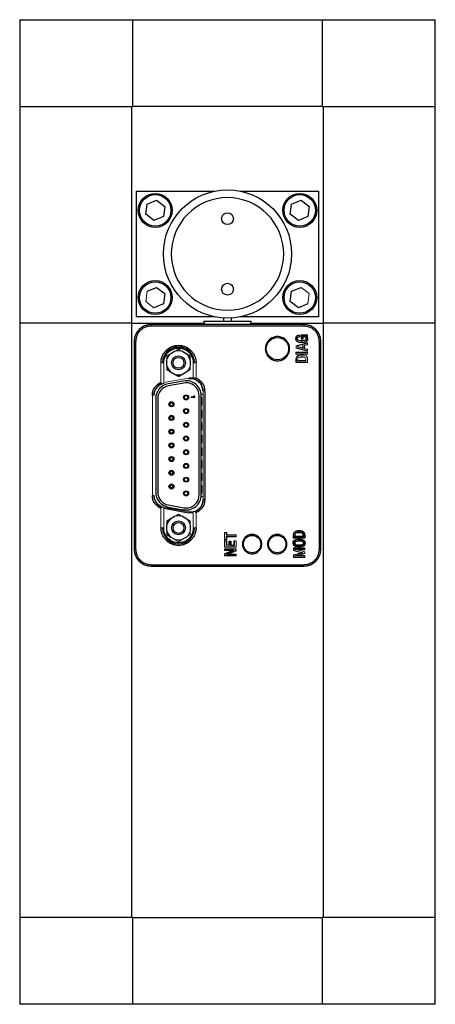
# Model space of a CAD drawing. Header units: millimetres. Extents: x -2 to 390, y -2 to 384.
# Tile 1 of 6: x 86 to 128, y 114 to 213. Entities that reach past the tile are written whole.
import ezdxf

# ---------------------------------------------------------------- set-up
doc = ezdxf.new("R2010")
doc.units = ezdxf.units.MM

msp = doc.modelspace()

# ---------------------------------------------------------------- linework, layer by layer
at = {"color": 7, "linetype": 'Continuous', "lineweight": 25}
for p, q in [((85.62, 213.372), (85.62, 204.622)), ((85.62, 213.372), (97.064, 213.372)), ((97.064, 204.622), (97.064, 213.372)), ((97.064, 213.372), (116.175, 213.372)), ((116.175, 213.372), (116.175, 204.622)), ((116.175, 213.372), (127.62, 213.372)), ((127.62, 204.622), (127.62, 213.372)), ((85.62, 204.622), (85.62, 182.722)), ((85.62, 204.622), (97.064, 204.622)), ((96.967, 182.722), (96.967, 204.622)), ((116.175, 204.622), (97.064, 204.622)), ((116.175, 204.622), (127.62, 204.622)), ((116.273, 204.622), (116.273, 182.722)), ((127.62, 182.722), (127.62, 204.622)), ((97.412, 196.072), (105.343, 196.072)), ((97.412, 183.372), (97.412, 196.072)), ((107.896, 196.072), (115.827, 196.072)), ((115.827, 196.072), (115.827, 183.372)), ((98.499, 194.751), (99.454, 195.147)), ((99.454, 195.147), (100.275, 194.518)), ((113.099, 194.751), (114.054, 195.147)), ((114.054, 195.147), (114.875, 194.518)), ((98.365, 193.726), (98.499, 194.751)), ((100.275, 194.518), (100.14, 193.493)), ((112.965, 193.726), (113.099, 194.751)), ((114.875, 194.518), (114.74, 193.493)), ((99.185, 193.097), (98.365, 193.726)), ((100.14, 193.493), (99.185, 193.097)), ((113.785, 193.097), (112.965, 193.726)), ((114.74, 193.493), (113.785, 193.097)), ((98.499, 185.951), (99.454, 186.347)), ((99.454, 186.347), (100.275, 185.718)), ((112.965, 184.926), (113.099, 185.951)), ((113.099, 185.951), (114.054, 186.347)), ((100.275, 185.718), (100.14, 184.693)), ((113.785, 184.297), (112.965, 184.926)), ((100.14, 184.693), (99.185, 184.297)), ((114.74, 184.693), (113.785, 184.297)), ((105.343, 183.372), (97.412, 183.372)), ((104.239, 182.928), (109.001, 182.928)), ((106.223, 183.258), (106.223, 182.928)), ((107.017, 182.928), (107.017, 183.258)), ((115.827, 183.372), (107.896, 183.372)), ((85.62, 182.722), (85.62, 122.722)), ((96.967, 182.722), (85.62, 182.722)), ((96.967, 182.722), (104.266, 182.722)), ((96.967, 122.722), (96.967, 182.722)), ((114.345, 182.593), (98.895, 182.593)), ((114.345, 182.443), (98.895, 182.443)), ((108.974, 182.722), (116.273, 182.722)), ((127.62, 182.722), (116.273, 182.722)), ((116.273, 182.722), (116.273, 122.722)), ((127.62, 122.722), (127.62, 182.722)), ((114.07, 181.548), (114.714, 181.548)), ((114.105, 181.512), (114.679, 181.512)), ((97.225, 180.898), (97.225, 159.898)), ((113.546, 180.438), (114.717, 180.763)), ((114.717, 179.905), (113.546, 180.226)), ((114.214, 180.231), (114.25, 180.186)), ((114.717, 180.56), (114.396, 180.475)), ((114.396, 180.184), (114.717, 180.105)), ((116.015, 159.898), (116.015, 180.898)), ((100.482, 178.445), (100.482, 179.015)), ((101.323, 179.901), (100.829, 179.616)), ((102.51, 179.616), (102.017, 179.901)), ((102.857, 179.015), (102.857, 178.445)), ((113.54, 179.818), (114.717, 179.818)), ((114.717, 179.617), (113.54, 179.617)), ((113.544, 178.766), (113.544, 179.124)), ((113.58, 179.124), (113.544, 179.124)), ((113.722, 178.961), (114.54, 178.961)), ((113.58, 178.802), (113.544, 178.766)), ((114.717, 178.766), (113.544, 178.766)), ((100.829, 177.844), (101.323, 177.559)), ((102.017, 177.559), (102.51, 177.844)), ((102.179, 176.895), (100.63, 176.622)), ((102.215, 176.69), (100.666, 176.417)), ((99.366, 175.116), (99.366, 165.68)), ((99.574, 175.116), (99.574, 165.68)), ((103.765, 165.407), (103.765, 175.39)), ((103.974, 165.407), (103.974, 175.39)), ((104.315, 175.898), (104.165, 175.898)), ((104.315, 175.898), (104.315, 164.898)), ((100.191, 164.044), (102.691, 163.603)), ((100.63, 164.175), (102.179, 163.901)), ((100.666, 164.38), (102.215, 164.106)), ((104.315, 164.898), (104.165, 164.898)), ((101.323, 163.238), (100.829, 162.953)), ((102.51, 162.953), (102.017, 163.238)), ((100.482, 161.782), (100.482, 162.352)), ((102.857, 162.352), (102.857, 161.782)), ((100.829, 161.181), (101.323, 160.896)), ((102.017, 160.896), (102.51, 161.181)), ((106.469, 161.319), (106.504, 161.354)), ((106.504, 161.154), (106.469, 161.189)), ((106.504, 161.618), (106.504, 161.354)), ((106.504, 161.354), (107.484, 161.354)), ((106.504, 161.154), (106.504, 160.874)), ((107.484, 161.154), (106.504, 161.154)), ((113.306, 161.056), (114.409, 161.056)), ((113.413, 161.18), (114.302, 161.18)), ((113.449, 161.216), (114.266, 161.216)), ((114.302, 161.18), (114.266, 161.216)), ((114.409, 161.056), (114.409, 161.379)), ((114.409, 161.379), (114.444, 161.378)), ((114.409, 161.056), (114.444, 161.021)), ((114.444, 161.378), (114.444, 161.021)), ((107.484, 160.137), (106.315, 160.137)), ((106.504, 160.754), (106.504, 160.326)), ((106.785, 160.326), (106.785, 160.724)), ((106.932, 160.291), (106.967, 160.326)), ((106.967, 160.724), (106.967, 160.326)), ((106.967, 160.326), (107.298, 160.326)), ((107.298, 160.326), (107.298, 160.754)), ((107.333, 160.291), (107.298, 160.326)), ((114.444, 161.021), (113.271, 161.021)), ((113.274, 160.039), (114.441, 160.039)), ((113.55, 160.338), (113.557, 160.372)), ((114.158, 160.693), (114.165, 160.727)), ((114.169, 160.856), (114.176, 160.89)), ((114.176, 160.175), (114.169, 160.209)), ((106.315, 159.961), (107.484, 159.961)), ((107.09, 159.774), (106.315, 159.774)), ((106.315, 159.465), (107.09, 159.774)), ((107.484, 159.238), (106.315, 159.238)), ((107.449, 159.926), (106.351, 159.926)), ((106.351, 159.441), (107.273, 159.809)), ((107.273, 159.809), (106.351, 159.809)), ((106.351, 159.273), (107.449, 159.273)), ((107.449, 159.766), (106.505, 159.39)), ((107.484, 159.742), (106.689, 159.425)), ((107.273, 159.809), (107.09, 159.774)), ((114.091, 159.557), (113.274, 159.773)), ((113.274, 159.36), (114.091, 159.557)), ((114.441, 159.085), (113.274, 159.085)), ((113.385, 159.242), (113.672, 159.277)), ((114.441, 159.849), (113.662, 159.849)), ((114.441, 159.469), (113.672, 159.277)), ((113.672, 159.277), (114.441, 159.277)), ((114.235, 159.556), (114.091, 159.557)), ((98.895, 158.354), (114.345, 158.354)), ((98.895, 158.204), (114.345, 158.204)), ((85.62, 122.722), (85.62, 113.972)), ((97.064, 122.722), (85.62, 122.722)), ((96.967, 122.722), (85.62, 122.722)), ((97.064, 113.972), (97.064, 122.722)), ((97.064, 122.722), (116.175, 122.722)), ((116.175, 122.722), (116.175, 113.972)), ((127.62, 122.722), (116.175, 122.722)), ((127.62, 122.722), (116.273, 122.722)), ((127.62, 113.972), (127.62, 122.722)), ((97.064, 113.972), (85.62, 113.972)), ((116.175, 113.972), (97.064, 113.972)), ((127.62, 113.972), (116.175, 113.972))]:
    msp.add_line(p, q, dxfattribs=at)
at = {"color": 144, "linetype": 'Continuous', "lineweight": 18}
for p, q in [((96.967, 204.622), (85.62, 204.622)), ((116.273, 204.622), (127.62, 204.622)), ((98.365, 184.926), (98.499, 185.951)), ((114.054, 186.347), (114.875, 185.718)), ((99.185, 184.297), (98.365, 184.926)), ((114.875, 185.718), (114.74, 184.693)), ((113.892, 181.501), (113.892, 181.378)), ((113.927, 181.536), (113.927, 181.345)), ((114.07, 181.107), (114.07, 181.548)), ((114.105, 181.512), (114.07, 181.548)), ((114.25, 181.107), (114.07, 181.107)), ((114.105, 181.142), (114.105, 181.512)), ((114.215, 181.142), (114.105, 181.142)), ((114.215, 181.394), (114.215, 181.142)), ((114.25, 181.36), (114.25, 181.107)), ((114.679, 181.404), (114.571, 181.403)), ((114.714, 181.369), (114.661, 181.369)), ((114.679, 181.512), (114.714, 181.548)), ((114.679, 181.512), (114.679, 181.404)), ((114.714, 181.548), (114.714, 181.369)), ((97.35, 180.898), (97.2, 180.898)), ((97.2, 180.898), (97.2, 159.898)), ((97.35, 180.898), (97.35, 159.898)), ((113.546, 180.226), (113.546, 180.438)), ((113.581, 180.412), (113.546, 180.438)), ((113.581, 180.253), (113.546, 180.226)), ((114.682, 180.716), (113.581, 180.412)), ((113.581, 180.253), (114.682, 179.951)), ((113.679, 180.33), (113.823, 180.33)), ((114.25, 180.186), (113.679, 180.33)), ((113.823, 180.33), (114.214, 180.231)), ((114.214, 180.429), (114.25, 180.474)), ((114.214, 180.231), (114.214, 180.429)), ((114.25, 180.474), (114.25, 180.186)), ((114.36, 180.502), (114.682, 180.587)), ((114.36, 180.502), (114.396, 180.475)), ((114.36, 180.156), (114.396, 180.184)), ((114.682, 180.077), (114.36, 180.156)), ((114.396, 180.475), (114.396, 180.184)), ((114.682, 180.716), (114.717, 180.763)), ((114.682, 180.587), (114.717, 180.56)), ((114.717, 180.105), (114.682, 180.077)), ((114.682, 179.951), (114.717, 179.905)), ((114.717, 180.763), (114.717, 180.56)), ((114.717, 180.105), (114.717, 179.905)), ((115.889, 159.898), (115.889, 180.898)), ((115.889, 180.898), (116.039, 180.898)), ((116.039, 159.898), (116.039, 180.898)), ((113.54, 179.617), (113.54, 179.818)), ((113.575, 179.783), (113.54, 179.818)), ((113.575, 179.652), (113.54, 179.617)), ((114.682, 179.783), (113.575, 179.783)), ((113.575, 179.652), (114.682, 179.652)), ((113.58, 178.802), (113.58, 179.124)), ((113.687, 178.926), (113.722, 178.961)), ((113.687, 178.926), (114.575, 178.926)), ((114.54, 178.961), (114.575, 178.926)), ((114.717, 179.818), (114.682, 179.783)), ((114.682, 179.652), (114.717, 179.617)), ((114.717, 179.818), (114.717, 179.617)), ((114.717, 179.124), (114.717, 178.766)), ((99.9, 176.752), (99.9, 178.728)), ((99.9, 178.728), (100.05, 178.728)), ((100.073, 178.728), (100.05, 178.728)), ((100.173, 178.728), (100.073, 178.728)), ((100.173, 178.728), (100.173, 176.749)), ((103.167, 178.728), (103.267, 178.728)), ((103.167, 177.19), (103.167, 178.728)), ((103.267, 178.728), (103.29, 178.728)), ((103.44, 178.728), (103.29, 178.728)), ((103.44, 178.728), (103.44, 177.193)), ((113.58, 178.802), (114.682, 178.802)), ((114.682, 178.802), (114.717, 178.766)), ((102.691, 177.194), (100.191, 176.753)), ((102.691, 177.194), (102.71, 177.09)), ((100.191, 176.753), (100.173, 176.749)), ((100.21, 176.649), (100.209, 176.654)), ((99.025, 165.339), (99.025, 175.458)), ((99.175, 175.458), (99.025, 175.458)), ((99.175, 175.458), (99.21, 175.458)), ((102.94, 175.235), (102.94, 175.309)), ((102.94, 175.309), (103.256, 175.309)), ((103.321, 175.235), (102.94, 175.235)), ((103.256, 175.309), (103.199, 175.383)), ((103.199, 175.383), (103.264, 175.383)), ((103.264, 175.383), (103.321, 175.309)), ((103.321, 175.309), (103.321, 175.235)), ((104.165, 175.574), (103.962, 175.574)), ((104.038, 175.224), (103.974, 175.224)), ((104.038, 174.462), (104.038, 175.224)), ((104.13, 175.898), (104.13, 175.898)), ((104.165, 175.898), (104.165, 164.898)), ((103.974, 174.462), (104.038, 174.462)), ((104.038, 173.954), (103.974, 173.954)), ((104.038, 173.192), (104.038, 173.954)), ((103.974, 173.192), (104.038, 173.192)), ((104.038, 172.684), (103.974, 172.684)), ((104.038, 171.922), (104.038, 172.684)), ((103.974, 171.922), (104.038, 171.922)), ((104.038, 171.414), (103.974, 171.414)), ((104.038, 170.652), (104.038, 171.414)), ((103.974, 170.652), (104.038, 170.652)), ((104.038, 170.144), (103.974, 170.144)), ((104.038, 169.382), (104.038, 170.144)), ((103.974, 169.382), (104.038, 169.382)), ((104.038, 168.874), (103.974, 168.874)), ((103.974, 168.112), (104.038, 168.112)), ((104.038, 168.112), (104.038, 168.874)), ((104.038, 167.604), (103.974, 167.604)), ((104.038, 166.842), (104.038, 167.604)), ((103.974, 166.842), (104.038, 166.842)), ((104.038, 166.334), (103.974, 166.334)), ((104.038, 165.572), (104.038, 166.334)), ((99.025, 165.339), (99.175, 165.339)), ((99.21, 165.339), (99.175, 165.339)), ((104.165, 165.223), (103.962, 165.223)), ((103.974, 165.572), (104.038, 165.572)), ((99.9, 162.068), (99.9, 164.045)), ((100.173, 164.047), (100.191, 164.044)), ((100.173, 164.047), (100.173, 162.068)), ((100.209, 164.142), (100.191, 164.044)), ((100.209, 164.142), (100.21, 164.148)), ((102.709, 163.702), (100.209, 164.142)), ((104.13, 164.898), (104.165, 164.898)), ((102.691, 163.603), (102.709, 163.702)), ((102.71, 163.707), (102.709, 163.702)), ((103.167, 162.068), (103.167, 163.607)), ((103.44, 163.604), (103.44, 162.068)), ((99.9, 162.068), (100.05, 162.068)), ((100.073, 162.068), (100.05, 162.068)), ((100.173, 162.068), (100.073, 162.068)), ((103.167, 162.068), (103.267, 162.068)), ((103.267, 162.068), (103.29, 162.068)), ((103.44, 162.068), (103.29, 162.068)), ((106.315, 160.874), (106.315, 161.618)), ((106.315, 161.618), (106.504, 161.618)), ((106.469, 161.583), (106.504, 161.618)), ((106.469, 161.319), (106.469, 161.583)), ((107.449, 161.319), (106.469, 161.319)), ((106.469, 161.189), (107.449, 161.189)), ((106.469, 160.909), (106.469, 161.189)), ((107.449, 161.319), (107.484, 161.354)), ((107.449, 161.189), (107.484, 161.154)), ((107.484, 161.354), (107.484, 161.154)), ((113.271, 161.021), (113.271, 161.378)), ((113.306, 161.056), (113.271, 161.021)), ((113.306, 161.056), (113.306, 161.379)), ((113.413, 161.18), (113.449, 161.216)), ((106.504, 160.874), (106.315, 160.874)), ((106.315, 160.137), (106.315, 160.754)), ((106.315, 160.754), (106.504, 160.754)), ((106.351, 160.172), (106.315, 160.137)), ((106.351, 160.172), (107.449, 160.172)), ((106.469, 160.909), (106.504, 160.874)), ((106.469, 160.719), (106.504, 160.754)), ((106.469, 160.719), (106.469, 160.291)), ((106.469, 160.291), (106.504, 160.326)), ((106.504, 160.326), (106.785, 160.326)), ((106.785, 160.724), (106.967, 160.724)), ((106.82, 160.689), (106.785, 160.724)), ((106.82, 160.291), (106.785, 160.326)), ((106.82, 160.291), (106.82, 160.689)), ((106.932, 160.689), (106.967, 160.724)), ((106.932, 160.689), (106.932, 160.291)), ((106.932, 160.291), (107.333, 160.291)), ((107.298, 160.754), (107.484, 160.754)), ((107.333, 160.719), (107.298, 160.754)), ((107.333, 160.291), (107.333, 160.719)), ((107.449, 160.172), (107.484, 160.137)), ((107.484, 160.754), (107.484, 160.137)), ((113.274, 159.773), (113.274, 160.039)), ((113.309, 160.004), (113.274, 160.039)), ((113.857, 160.924), (113.857, 160.889)), ((114.405, 160.004), (114.441, 160.039)), ((114.441, 160.039), (114.441, 159.849)), ((97.35, 159.898), (97.2, 159.898)), ((106.315, 159.774), (106.315, 159.961)), ((106.351, 159.926), (106.315, 159.961)), ((106.315, 159.774), (106.351, 159.809)), ((106.315, 159.238), (106.315, 159.465)), ((106.351, 159.441), (106.315, 159.465)), ((106.351, 159.273), (106.315, 159.238)), ((106.351, 159.926), (106.351, 159.809)), ((106.351, 159.441), (106.351, 159.273)), ((106.505, 159.39), (106.689, 159.425)), ((106.505, 159.39), (107.449, 159.39)), ((106.689, 159.425), (107.484, 159.425)), ((107.449, 159.926), (107.484, 159.961)), ((107.449, 159.926), (107.449, 159.766)), ((107.449, 159.766), (107.484, 159.742)), ((107.449, 159.273), (107.449, 159.39)), ((107.449, 159.273), (107.484, 159.238)), ((107.484, 159.961), (107.484, 159.742)), ((107.484, 159.425), (107.484, 159.238)), ((113.274, 159.773), (113.309, 159.8)), ((113.274, 159.085), (113.274, 159.36)), ((113.309, 159.332), (113.274, 159.36)), ((113.309, 159.12), (113.274, 159.085)), ((114.405, 160.004), (113.309, 160.004)), ((114.235, 159.556), (113.309, 159.8)), ((113.309, 159.332), (114.235, 159.556)), ((113.309, 159.12), (114.405, 159.12)), ((114.405, 159.884), (113.385, 159.884)), ((113.385, 159.884), (113.662, 159.849)), ((114.405, 159.496), (113.385, 159.242)), ((113.385, 159.242), (114.405, 159.242)), ((113.662, 159.849), (114.441, 159.647)), ((114.405, 159.884), (114.441, 159.849)), ((114.405, 159.496), (114.441, 159.469)), ((114.441, 159.277), (114.405, 159.242)), ((114.405, 159.12), (114.441, 159.085)), ((114.441, 159.647), (114.441, 159.469)), ((114.441, 159.277), (114.441, 159.085)), ((115.889, 159.898), (116.039, 159.898))]:
    msp.add_line(p, q, dxfattribs=at)
at = {"color": 8, "linetype": 'Continuous', "lineweight": 25}
for p, q in [((98.895, 182.443), (98.895, 182.593)), ((114.345, 182.593), (114.345, 182.443)), ((98.895, 158.354), (98.895, 158.204)), ((114.345, 158.354), (114.345, 158.204))]:
    msp.add_line(p, q, dxfattribs=at)
at = {"color": 7, "linetype": 'Continuous', "lineweight": 25}
for centre, radius in [((99.32, 194.122), 1.714), ((106.62, 189.722), 6.477), ((113.92, 194.122), 1.715), ((99.32, 194.122), 1.588), ((113.92, 194.122), 1.588), ((106.62, 193.278), 0.597), ((99.32, 185.322), 1.715), ((99.32, 185.322), 1.588), ((113.92, 185.322), 1.715), ((113.92, 185.322), 1.588), ((106.62, 186.166), 0.597), ((111.669, 180.157), 1.128), ((111.669, 180.157), 1.128), ((101.67, 178.73), 0.7), ((101.67, 178.73), 0.55), ((102.432, 175.243), 0.254), ((100.959, 174.551), 0.254), ((100.959, 174.551), 0.159), ((102.432, 173.859), 0.254), ((100.959, 173.167), 0.254), ((100.959, 173.167), 0.159), ((100.959, 171.783), 0.254), ((102.432, 172.475), 0.254), ((100.959, 171.783), 0.159), ((102.432, 171.091), 0.254), ((100.959, 170.398), 0.254), ((100.959, 170.398), 0.159), ((100.959, 169.014), 0.254), ((100.959, 169.014), 0.159), ((102.432, 169.706), 0.254), ((102.432, 168.322), 0.254), ((100.959, 167.63), 0.254), ((100.959, 167.63), 0.159), ((102.432, 166.938), 0.254), ((100.959, 166.246), 0.254), ((100.959, 166.246), 0.159), ((102.432, 165.553), 0.254), ((101.67, 162.067), 0.7), ((101.67, 162.067), 0.55), ((109.109, 160.428), 0.878), ((109.109, 160.428), 0.878), ((111.649, 160.428), 0.878), ((111.649, 160.428), 0.878)]:
    msp.add_circle(centre, radius, dxfattribs=at)
at = {"color": 144, "linetype": 'Continuous', "lineweight": 18}
for centre in [(102.432, 175.243), (102.432, 173.859), (102.432, 172.475), (102.432, 171.091), (102.432, 169.706), (102.432, 168.322), (102.432, 166.938), (102.432, 165.553)]:
    msp.add_circle(centre, 0.159, dxfattribs=at)
at = {"color": 7, "linetype": 'Continuous', "lineweight": 25}
for centre, radius, start, end in [((105.032, 182.928), 0.794, 180, 204.94237), ((108.207, 182.928), 0.794, 335.05763, 0), ((98.895, 180.898), 1.695, 90, 180), ((114.345, 180.898), 1.695, 0, 90), ((114.4, 181.151), 0.304, 287.06651, 55.86005), ((114.4, 181.151), 0.34, 286.98784, 39.77881), ((101.67, 178.728), 1.62, 0, 180), ((101.67, 178.728), 1.597, 0, 180), ((101.67, 178.73), 1.221, 13.49293, 46.50707), ((113.897, 179.14), 0.353, 104.0954, 182.59202), ((114.131, 177.905), 1.406, 78.28196, 101.71802), ((101.67, 178.73), 1.221, 193.49293, 226.50707), ((101.67, 178.73), 1.221, 253.49293, 286.50707), ((102.92, 175.898), 1.21, 0, 100), ((100.42, 175.458), 1.245, 110.44977, 180), ((100.895, 175.116), 1.529, 100, 180), ((100.895, 175.116), 1.321, 100, 180), ((102.445, 175.39), 1.529, 0, 100), ((102.445, 175.39), 1.321, 0, 100), ((100.42, 165.339), 1.245, 180, 249.55023), ((100.895, 165.68), 1.529, 180, 260), ((100.895, 165.68), 1.321, 180, 260), ((102.445, 165.407), 1.529, 260, 0), ((102.445, 165.407), 1.321, 260, 0), ((102.92, 164.898), 1.245, 290.44977, 0), ((101.67, 162.068), 1.62, 180, 0), ((101.67, 162.068), 1.597, 180, 0), ((101.67, 162.067), 1.221, 133.49293, 166.50707), ((101.67, 162.067), 1.221, 193.49293, 226.50707), ((113.857, 160.266), 1.505, 77.72788, 102.27212), ((113.857, 160.266), 1.47, 77.7502, 102.2498), ((113.857, 160.16), 1.441, 78.23346, 101.76657), ((113.857, 160.16), 1.406, 78.28196, 101.71802), ((114.091, 161.394), 0.318, 357.26787, 75.80545), ((114.091, 161.394), 0.353, 357.40798, 75.9046), ((98.895, 159.898), 1.695, 180, 270), ((114.345, 159.898), 1.695, 270, 0)]:
    msp.add_arc(centre, radius, start, end, dxfattribs=at)
at = {"color": 144, "linetype": 'Continuous', "lineweight": 18}
for centre, radius, start, end in [((113.858, 181.172), 0.201, 99.55316, 259.08163), ((113.912, 180.972), 0.565, 88.48929, 113.61791), ((113.858, 181.172), 0.166, 99.73351, 259.43642), ((113.912, 180.972), 0.529, 92.20644, 113.28303), ((114.122, 182.151), 1.214, 255.60293, 284.84757), ((114.011, 180.007), 1.376, 94.97919, 97.78271), ((114.122, 182.151), 1.179, 255.54875, 284.86487), ((114.011, 180.007), 1.341, 93.5991, 97.75845), ((114.251, 180.651), 0.744, 76.74253, 92.81059), ((114.251, 180.651), 0.709, 76.67117, 90), ((114.385, 181.175), 0.168, 283.62407, 79.79383), ((114.385, 181.175), 0.204, 283.73578, 79.51391), ((101.67, 178.73), 1.221, 73.49293, 106.50707), ((101.67, 178.73), 1.221, 133.49293, 166.50707), ((113.897, 179.14), 0.318, 104.19455, 182.73213), ((114.131, 178.011), 1.505, 77.72788, 102.27212), ((114.131, 177.905), 1.441, 78.23346, 101.76657), ((114.365, 179.14), 0.353, 357.40798, 75.9046), ((101.67, 178.73), 1.221, 313.49293, 346.50707), ((102.92, 175.898), 1.21, 0, 100), ((102.92, 175.898), 1.245, 0, 69.55023), ((100.42, 175.458), 1.21, 100, 180), ((100.42, 175.458), 1.215, 100, 100.82527), ((100.42, 165.339), 1.21, 180, 260), ((100.42, 165.339), 1.215, 259.17473, 260), ((102.92, 164.898), 1.21, 260, 0), ((101.67, 162.067), 1.221, 73.49293, 106.50707), ((102.92, 164.898), 1.215, 260, 280.82527), ((101.67, 162.067), 1.221, 13.49293, 46.50707), ((101.67, 162.067), 1.221, 313.49293, 346.50707), ((113.623, 161.394), 0.353, 104.0954, 182.59202), ((113.623, 161.394), 0.318, 104.19455, 182.73213), ((101.67, 162.067), 1.221, 253.49293, 286.50707)]:
    msp.add_arc(centre, radius, start, end, dxfattribs=at)
at = {"color": 7, "linetype": 'Continuous', "lineweight": 25}
for points, knots in [([(106.62, 184.039), (105.113, 184.039), (103.667, 184.638), (101.535, 186.769), (100.937, 188.215), (100.937, 191.23), (101.535, 192.675), (103.667, 194.807), (105.113, 195.406), (108.127, 195.406), (109.573, 194.807), (111.704, 192.675), (112.303, 191.23), (112.303, 188.215), (111.704, 186.769), (109.573, 184.638), (108.127, 184.039), (106.62, 184.039)], [0, 0, 0, 0, 0.125, 0.125, 0.25, 0.25, 0.375, 0.375, 0.5, 0.5, 0.625, 0.625, 0.75, 0.75, 0.875, 0.875, 1, 1, 1, 1]), ([(98.895, 182.443), (98.867, 182.443), (98.811, 182.442), (98.728, 182.435), (98.646, 182.424), (98.565, 182.408), (98.484, 182.388), (98.405, 182.364), (98.254, 182.309), (98.04, 182.199), (97.795, 181.998), (97.594, 181.753), (97.475, 181.521), (97.409, 181.33), (97.375, 181.188), (97.354, 181.044), (97.351, 180.947), (97.35, 180.898)], [0, 0, 0, 0, 0.034551, 0.068856, 0.103014, 0.137125, 0.171292, 0.205614, 0.240191, 0.370055, 0.500029, 0.629892, 0.759866, 0.82015, 0.879906, 0.939676, 1, 1, 1, 1]), ([(115.889, 180.898), (115.889, 180.926), (115.888, 180.982), (115.881, 181.065), (115.87, 181.147), (115.855, 181.229), (115.835, 181.309), (115.81, 181.389), (115.755, 181.54), (115.645, 181.753), (115.445, 181.998), (115.199, 182.199), (114.967, 182.318), (114.776, 182.384), (114.635, 182.418), (114.491, 182.439), (114.394, 182.442), (114.345, 182.443)], [0, 0, 0, 0, 0.034551, 0.068856, 0.103014, 0.137125, 0.171292, 0.205614, 0.240191, 0.370055, 0.500029, 0.629892, 0.759866, 0.82015, 0.879906, 0.939676, 1, 1, 1, 1]), ([(111.669, 181.385), (111.746, 181.385), (111.901, 181.37), (112.13, 181.303), (112.348, 181.191), (112.543, 181.031), (112.703, 180.836), (112.815, 180.618), (112.883, 180.389), (112.904, 180.157), (112.883, 179.926), (112.816, 179.696), (112.703, 179.478), (112.543, 179.283), (112.348, 179.123), (112.13, 179.011), (111.901, 178.944), (111.669, 178.922), (111.438, 178.944), (111.209, 179.011), (110.99, 179.123), (110.795, 179.283), (110.636, 179.478), (110.523, 179.696), (110.456, 179.926), (110.435, 180.157), (110.456, 180.388), (110.523, 180.618), (110.636, 180.836), (110.795, 181.031), (110.99, 181.191), (111.209, 181.303), (111.438, 181.37), (111.592, 181.385), (111.669, 181.385)], [0, 0, 0, 0, 0.029992, 0.060002, 0.092483, 0.125, 0.157481, 0.189998, 0.219981, 0.25, 0.279983, 0.310002, 0.342483, 0.375, 0.407481, 0.439998, 0.469981, 0.5, 0.529983, 0.560002, 0.592483, 0.625, 0.657481, 0.689998, 0.719981, 0.75, 0.779983, 0.810002, 0.842483, 0.875, 0.907481, 0.939998, 0.96999, 1, 1, 1, 1]), ([(114.499, 180.827), (114.382, 180.794), (114.258, 180.776), (114.011, 180.773), (113.894, 180.776), (113.638, 180.866), (113.534, 180.998), (113.502, 181.263), (113.574, 181.415), (113.686, 181.489)], [0, 0, 0, 0, 0.25, 0.25, 0.5, 0.5, 0.75, 0.75, 1, 1, 1, 1]), ([(113.703, 181.458), (113.602, 181.39), (113.539, 181.253), (113.567, 181.014), (113.662, 180.895), (113.893, 180.813), (114.013, 180.808), (114.254, 180.811), (114.375, 180.829), (114.489, 180.86)], [0.0020497, 0.0020497, 0.0020497, 0.0020497, 0.25, 0.25, 0.5, 0.5, 0.75, 0.75, 0.9996918, 0.9996918, 0.9996918, 0.9996918]), ([(99.9, 178.728), (99.9, 178.76), (99.901, 178.824), (99.909, 178.919), (99.922, 179.013), (99.94, 179.107), (99.963, 179.199), (99.991, 179.29), (100.054, 179.463), (100.18, 179.707), (100.41, 179.988), (100.691, 180.219), (101.006, 180.381), (101.336, 180.478), (101.67, 180.509), (102.003, 180.478), (102.334, 180.381), (102.649, 180.219), (102.93, 179.988), (103.16, 179.707), (103.297, 179.442), (103.372, 179.223), (103.411, 179.061), (103.435, 178.896), (103.438, 178.784), (103.44, 178.728)], [0, 0, 0, 0, 0.017282, 0.03444, 0.051524, 0.068585, 0.085673, 0.102839, 0.120132, 0.185086, 0.250089, 0.315043, 0.380046, 0.440006, 0.500014, 0.559975, 0.619983, 0.684937, 0.74994, 0.814895, 0.879897, 0.910049, 0.939937, 0.96983, 1, 1, 1, 1]), ([(100.173, 178.728), (100.173, 178.756), (100.174, 178.809), (100.181, 178.89), (100.191, 178.97), (100.206, 179.048), (100.226, 179.126), (100.249, 179.204), (100.303, 179.35), (100.409, 179.556), (100.604, 179.794), (100.842, 179.989), (101.108, 180.126), (101.388, 180.208), (101.67, 180.234), (101.952, 180.208), (102.231, 180.126), (102.498, 179.989), (102.735, 179.794), (102.93, 179.557), (103.046, 179.332), (103.11, 179.147), (103.143, 179.009), (103.163, 178.87), (103.166, 178.776), (103.167, 178.728)], [0, 0, 0, 0, 0.01728, 0.034438, 0.051522, 0.068583, 0.085671, 0.102837, 0.120131, 0.185082, 0.250089, 0.315039, 0.380046, 0.440002, 0.500014, 0.55997, 0.619983, 0.684933, 0.74994, 0.81489, 0.879897, 0.910048, 0.939935, 0.969829, 1, 1, 1, 1]), ([(103.44, 177.193), (103.465, 177.182), (103.514, 177.161), (103.587, 177.124), (103.657, 177.084), (103.724, 177.039), (103.824, 176.964), (103.948, 176.849), (104.08, 176.683), (104.185, 176.498), (104.252, 176.323), (104.291, 176.167), (104.311, 176.034), (104.313, 175.944), (104.315, 175.898)], [0, 0, 0, 0, 0.049034, 0.097833, 0.146561, 0.195385, 0.244471, 0.372168, 0.50003, 0.627727, 0.755588, 0.837152, 0.918365, 1, 1, 1, 1]), ([(99.025, 175.458), (99.025, 175.485), (99.026, 175.539), (99.034, 175.619), (99.045, 175.699), (99.062, 175.779), (99.094, 175.899), (99.154, 176.057), (99.26, 176.242), (99.392, 176.408), (99.529, 176.536), (99.659, 176.629), (99.776, 176.698), (99.859, 176.734), (99.9, 176.752)], [0, 0, 0, 0, 0.049034, 0.097833, 0.146561, 0.195385, 0.244471, 0.372168, 0.50003, 0.627727, 0.755588, 0.837152, 0.918365, 1, 1, 1, 1]), ([(99.9, 164.045), (99.875, 164.055), (99.825, 164.076), (99.753, 164.113), (99.683, 164.154), (99.615, 164.199), (99.516, 164.273), (99.392, 164.388), (99.26, 164.555), (99.154, 164.74), (99.087, 164.914), (99.049, 165.07), (99.029, 165.204), (99.026, 165.294), (99.025, 165.339)], [0, 0, 0, 0, 0.049034, 0.097833, 0.146561, 0.195385, 0.244471, 0.372168, 0.50003, 0.627727, 0.755588, 0.837152, 0.918365, 1, 1, 1, 1]), ([(104.315, 164.898), (104.314, 164.871), (104.313, 164.817), (104.306, 164.737), (104.294, 164.657), (104.278, 164.577), (104.246, 164.457), (104.185, 164.299), (104.08, 164.114), (103.948, 163.948), (103.811, 163.82), (103.68, 163.727), (103.564, 163.658), (103.481, 163.622), (103.44, 163.604)], [0, 0, 0, 0, 0.049034, 0.097833, 0.146561, 0.195385, 0.244471, 0.372168, 0.50003, 0.627727, 0.755588, 0.837152, 0.918365, 1, 1, 1, 1]), ([(103.44, 162.068), (103.439, 162.036), (103.438, 161.973), (103.43, 161.878), (103.418, 161.783), (103.4, 161.69), (103.377, 161.598), (103.349, 161.507), (103.286, 161.334), (103.16, 161.09), (102.93, 160.809), (102.649, 160.578), (102.334, 160.416), (102.004, 160.319), (101.67, 160.288), (101.336, 160.319), (101.006, 160.416), (100.691, 160.578), (100.41, 160.808), (100.18, 161.089), (100.043, 161.355), (99.967, 161.574), (99.929, 161.736), (99.904, 161.901), (99.901, 162.013), (99.9, 162.068)], [0, 0, 0, 0, 0.017282, 0.03444, 0.051524, 0.068585, 0.085673, 0.102839, 0.120132, 0.185086, 0.250089, 0.315043, 0.380046, 0.440006, 0.500014, 0.559975, 0.619983, 0.684937, 0.74994, 0.814895, 0.879897, 0.910049, 0.939937, 0.96983, 1, 1, 1, 1]), ([(103.167, 162.068), (103.166, 162.041), (103.166, 161.987), (103.159, 161.907), (103.148, 161.827), (103.133, 161.749), (103.114, 161.671), (103.09, 161.593), (103.037, 161.447), (102.93, 161.24), (102.736, 161.003), (102.498, 160.808), (102.232, 160.671), (101.952, 160.589), (101.67, 160.563), (101.388, 160.589), (101.108, 160.671), (100.842, 160.808), (100.604, 161.003), (100.409, 161.24), (100.294, 161.465), (100.23, 161.65), (100.197, 161.787), (100.177, 161.927), (100.174, 162.021), (100.173, 162.068)], [0, 0, 0, 0, 0.01728, 0.034438, 0.051522, 0.068583, 0.085671, 0.102837, 0.120131, 0.185082, 0.250089, 0.315039, 0.380046, 0.440002, 0.500014, 0.55997, 0.619983, 0.684933, 0.74994, 0.81489, 0.879897, 0.910048, 0.939935, 0.969829, 1, 1, 1, 1]), ([(109.109, 161.406), (109.17, 161.406), (109.293, 161.394), (109.476, 161.341), (109.65, 161.251), (109.805, 161.124), (109.932, 160.969), (110.022, 160.795), (110.075, 160.612), (110.092, 160.428), (110.075, 160.244), (110.022, 160.061), (109.932, 159.887), (109.805, 159.732), (109.65, 159.605), (109.476, 159.515), (109.293, 159.462), (109.109, 159.445), (108.925, 159.462), (108.742, 159.515), (108.568, 159.605), (108.413, 159.732), (108.286, 159.887), (108.196, 160.061), (108.143, 160.244), (108.126, 160.428), (108.143, 160.612), (108.196, 160.795), (108.286, 160.969), (108.413, 161.124), (108.568, 161.251), (108.742, 161.341), (108.925, 161.394), (109.048, 161.406), (109.109, 161.406)], [0, 0, 0, 0, 0.02999, 0.060002, 0.092479, 0.125, 0.157477, 0.189998, 0.219977, 0.25, 0.279979, 0.310002, 0.342479, 0.375, 0.407477, 0.439998, 0.469977, 0.5, 0.529979, 0.560002, 0.592479, 0.625, 0.657477, 0.689998, 0.719977, 0.75, 0.779979, 0.810002, 0.842479, 0.875, 0.907477, 0.939998, 0.969988, 1, 1, 1, 1]), ([(111.649, 161.406), (111.71, 161.406), (111.833, 161.394), (112.016, 161.341), (112.19, 161.251), (112.345, 161.124), (112.472, 160.969), (112.562, 160.795), (112.615, 160.612), (112.632, 160.428), (112.615, 160.244), (112.562, 160.061), (112.472, 159.887), (112.345, 159.732), (112.19, 159.605), (112.016, 159.515), (111.833, 159.462), (111.649, 159.445), (111.465, 159.462), (111.282, 159.515), (111.108, 159.605), (110.953, 159.732), (110.826, 159.887), (110.736, 160.061), (110.683, 160.244), (110.666, 160.428), (110.683, 160.612), (110.736, 160.795), (110.826, 160.969), (110.953, 161.124), (111.108, 161.251), (111.282, 161.341), (111.465, 161.394), (111.588, 161.406), (111.649, 161.406)], [0, 0, 0, 0, 0.0299901, 0.0600016, 0.0924788, 0.1249996, 0.1574768, 0.1899976, 0.219977, 0.2499996, 0.279979, 0.3100016, 0.3424788, 0.3749996, 0.4074768, 0.4399976, 0.469977, 0.4999996, 0.529979, 0.5600016, 0.5924788, 0.6249996, 0.6574768, 0.6899976, 0.719977, 0.7499996, 0.779979, 0.8100016, 0.8424788, 0.8749996, 0.9074768, 0.9399976, 0.9699882, 1, 1, 1, 1]), ([(114.266, 161.216), (114.266, 161.292), (114.276, 161.366), (114.244, 161.475), (114.195, 161.522), (114.143, 161.536)], [0.0091364, 0.0091364, 0.0091364, 0.0091364, 0.4659564, 0.4659564, 0.9227764, 0.9227764, 0.9227764, 0.9227764]), ([(114.302, 161.18), (114.302, 161.192), (114.302, 161.204), (114.302, 161.216), (114.302, 161.291), (114.313, 161.364), (114.274, 161.497), (114.215, 161.553), (114.152, 161.57), (114.152, 161.57), (114.152, 161.57), (114.151, 161.571)], [0.0063203, 0.0063203, 0.0063203, 0.0063203, 0.0776173, 0.0776173, 0.0776173, 0.5344373, 0.5344373, 0.9912573, 0.9912573, 0.9912573, 0.9940735, 0.9940735, 0.9940735, 0.9940735]), ([(113.539, 160.175), (113.37, 160.207), (113.243, 160.365), (113.243, 160.7), (113.37, 160.858), (113.539, 160.89)], [0.0098039, 0.0098039, 0.0098039, 0.0098039, 0.5, 0.5, 0.9901961, 0.9901961, 0.9901961, 0.9901961]), ([(113.546, 160.209), (113.545, 160.209), (113.545, 160.209), (113.545, 160.209), (113.393, 160.239), (113.278, 160.381), (113.278, 160.684), (113.393, 160.826), (113.545, 160.855), (113.545, 160.856), (113.545, 160.856), (113.546, 160.856)], [0.0093406, 0.0093406, 0.0093406, 0.0093406, 0.0098039, 0.0098039, 0.0098039, 0.5, 0.5, 0.9901961, 0.9901961, 0.9901961, 0.9906594, 0.9906594, 0.9906594, 0.9906594]), ([(114.165, 160.727), (113.982, 160.762), (113.791, 160.766), (113.56, 160.73), (113.512, 160.723), (113.427, 160.661), (113.399, 160.61), (113.377, 160.465), (113.447, 160.357), (113.55, 160.338)], [0, 0, 0, 0, 0.5, 0.5, 0.625, 0.625, 0.75, 0.75, 1, 1, 1, 1]), ([(114.158, 160.693), (113.979, 160.727), (113.792, 160.73), (113.567, 160.695), (113.525, 160.689), (113.456, 160.638), (113.432, 160.597), (113.414, 160.477), (113.472, 160.389), (113.557, 160.372)], [0, 0, 0, 0, 0.5, 0.5, 0.625, 0.625, 0.75, 0.75, 1, 1, 1, 1]), ([(114.169, 160.209), (114.169, 160.209), (114.169, 160.209), (114.169, 160.209), (113.964, 160.165), (113.751, 160.165), (113.546, 160.209), (113.546, 160.209), (113.546, 160.209), (113.546, 160.209)], [0.0091163, 0.0091163, 0.0091163, 0.0091163, 0.0098039, 0.0098039, 0.0098039, 0.9901961, 0.9901961, 0.9901961, 0.9908837, 0.9908837, 0.9908837, 0.9908837]), ([(113.55, 160.338), (113.646, 160.319), (113.742, 160.31), (113.935, 160.308), (114.032, 160.315), (114.152, 160.335), (114.176, 160.34), (114.221, 160.357), (114.243, 160.369), (114.296, 160.418), (114.32, 160.465), (114.329, 160.561), (114.313, 160.61), (114.255, 160.689), (114.213, 160.718), (114.165, 160.727)], [0, 0, 0, 0, 0.25, 0.25, 0.5, 0.5, 0.5625, 0.5625, 0.625, 0.625, 0.75, 0.75, 0.875, 0.875, 1, 1, 1, 1]), ([(113.557, 160.372), (113.73, 160.339), (113.905, 160.335), (114.101, 160.362), (114.123, 160.366), (114.166, 160.374), (114.187, 160.38), (114.246, 160.411), (114.274, 160.45), (114.296, 160.534), (114.287, 160.581), (114.239, 160.656), (114.202, 160.684), (114.158, 160.693)], [0, 0, 0, 0, 0.5, 0.5, 0.5625, 0.5625, 0.625, 0.625, 0.75, 0.75, 0.875, 0.875, 1, 1, 1, 1]), ([(113.857, 160.889), (113.962, 160.889), (114.067, 160.878), (114.169, 160.856), (114.169, 160.856), (114.169, 160.856), (114.169, 160.856)], [0, 0, 0, 0, 0.990099, 0.990099, 0.990099, 0.9914889, 0.9914889, 0.9914889, 0.9914889]), ([(114.169, 160.856), (114.169, 160.856), (114.169, 160.856), (114.17, 160.855), (114.322, 160.826), (114.437, 160.684), (114.437, 160.381), (114.322, 160.239), (114.17, 160.209), (114.169, 160.209), (114.169, 160.209), (114.169, 160.209)], [0.0093406, 0.0093406, 0.0093406, 0.0093406, 0.0098039, 0.0098039, 0.0098039, 0.5, 0.5, 0.9901961, 0.9901961, 0.9901961, 0.9906594, 0.9906594, 0.9906594, 0.9906594]), ([(114.176, 160.89), (114.345, 160.858), (114.472, 160.7), (114.472, 160.365), (114.345, 160.207), (114.176, 160.175)], [0.0098039, 0.0098039, 0.0098039, 0.0098039, 0.5, 0.5, 0.9901961, 0.9901961, 0.9901961, 0.9901961]), ([(97.35, 159.898), (97.351, 159.871), (97.351, 159.815), (97.358, 159.732), (97.369, 159.65), (97.385, 159.568), (97.405, 159.488), (97.429, 159.408), (97.484, 159.257), (97.594, 159.044), (97.795, 158.799), (98.04, 158.598), (98.272, 158.479), (98.463, 158.413), (98.605, 158.379), (98.749, 158.358), (98.846, 158.355), (98.895, 158.354)], [0, 0, 0, 0, 0.034551, 0.068856, 0.103014, 0.137125, 0.171292, 0.205614, 0.240191, 0.370055, 0.500029, 0.629892, 0.759866, 0.82015, 0.879906, 0.939676, 1, 1, 1, 1]), ([(114.345, 158.354), (114.373, 158.354), (114.428, 158.355), (114.511, 158.362), (114.594, 158.373), (114.675, 158.388), (114.755, 158.408), (114.835, 158.433), (114.986, 158.488), (115.199, 158.598), (115.444, 158.799), (115.645, 159.044), (115.765, 159.276), (115.831, 159.467), (115.864, 159.609), (115.886, 159.753), (115.888, 159.85), (115.889, 159.898)], [0, 0, 0, 0, 0.034551, 0.0688557, 0.1030135, 0.1371252, 0.1712918, 0.2056141, 0.2401914, 0.3700548, 0.5000287, 0.6298921, 0.7598661, 0.8201496, 0.8799061, 0.9396762, 1, 1, 1, 1])]:
    msp.add_open_spline(points, degree=3, knots=knots, dxfattribs=at)
at = {"color": 144, "linetype": 'Continuous', "lineweight": 18}
for points, knots in [([(113.703, 181.458), (113.701, 181.461), (113.7, 181.464), (113.698, 181.468), (113.696, 181.471), (113.695, 181.474), (113.693, 181.477), (113.691, 181.481), (113.688, 181.485), (113.686, 181.489)], [0, 0, 0, 0, 0.0001220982, 0.0001220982, 0.0001220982, 0.0002441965, 0.0002441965, 0.0002441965, 0.0004062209, 0.0004062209, 0.0004062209, 0.0004062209]), ([(113.722, 178.961), (113.722, 179.029), (113.713, 179.099), (113.74, 179.214), (113.79, 179.266), (113.845, 179.282)], [0.0090677, 0.0090677, 0.0090677, 0.0090677, 0.462451, 0.462451, 0.9158344, 0.9158344, 0.9158344, 0.9158344]), ([(114.416, 179.282), (114.468, 179.267), (114.517, 179.22), (114.549, 179.111), (114.54, 179.038), (114.54, 178.961)], [0.0772236, 0.0772236, 0.0772236, 0.0772236, 0.5340436, 0.5340436, 0.9908636, 0.9908636, 0.9908636, 0.9908636]), ([(103.167, 177.19), (103.14, 177.195), (103.088, 177.204), (103.009, 177.211), (102.929, 177.215), (102.85, 177.213), (102.77, 177.206), (102.718, 177.198), (102.691, 177.194)], [0, 0, 0, 0, 0.1676962, 0.3341584, 0.5, 0.6658416, 0.8323038, 1, 1, 1, 1]), ([(103.167, 177.228), (103.202, 177.224), (103.282, 177.216), (103.354, 177.183), (103.395, 177.164)], [0, 0, 0, 0, 0.446432, 1, 1, 1, 1]), ([(103.44, 177.193), (103.435, 177.186), (103.426, 177.172), (103.413, 177.153), (103.402, 177.137), (103.393, 177.124), (103.386, 177.113), (103.374, 177.095), (103.359, 177.072), (103.356, 177.067), (103.355, 177.065)], [0, 0, 0, 0, 0.1113875, 0.2115897, 0.3006362, 0.3785525, 0.4453606, 0.5010809, 0.7596933, 1, 1, 1, 1]), ([(99.985, 176.624), (99.984, 176.625), (99.983, 176.626), (99.978, 176.634), (99.97, 176.646), (99.958, 176.666), (99.935, 176.7), (99.913, 176.733), (99.9, 176.752)], [0, 0, 0, 0, 0.1185187, 0.2414983, 0.369122, 0.5015739, 0.7014035, 1, 1, 1, 1]), ([(100.192, 176.651), (100.183, 176.65), (100.167, 176.646), (100.143, 176.641), (100.117, 176.635), (100.088, 176.628), (100.052, 176.618), (100.025, 176.611), (100.01, 176.607), (100.008, 176.608), (100.007, 176.608)], [0, 0, 0, 0, 0.083233, 0.166052, 0.250078, 0.374748, 0.500089, 0.749053, 0.874551, 1, 1, 1, 1]), ([(99.9, 164.045), (99.905, 164.052), (99.914, 164.066), (99.927, 164.084), (99.937, 164.1), (99.946, 164.114), (99.953, 164.124), (99.966, 164.143), (99.98, 164.166), (99.983, 164.17), (99.985, 164.173)], [0, 0, 0, 0, 0.111387, 0.21159, 0.300636, 0.378552, 0.445361, 0.501081, 0.759693, 1, 1, 1, 1]), ([(100.007, 164.189), (100.007, 164.189), (100.008, 164.19), (100.014, 164.189), (100.027, 164.185), (100.051, 164.179), (100.088, 164.169), (100.12, 164.161), (100.155, 164.153), (100.179, 164.148), (100.192, 164.146)], [0, 0, 0, 0, 0.083861, 0.166859, 0.250277, 0.499353, 0.62501, 0.749403, 0.875346, 1, 1, 1, 1]), ([(102.691, 163.603), (102.718, 163.599), (102.77, 163.591), (102.85, 163.584), (102.929, 163.582), (103.009, 163.585), (103.088, 163.593), (103.14, 163.602), (103.167, 163.607)], [0, 0, 0, 0, 0.167696, 0.334158, 0.5, 0.665842, 0.832304, 1, 1, 1, 1]), ([(103.148, 163.705), (103.156, 163.706), (103.172, 163.71), (103.196, 163.715), (103.223, 163.721), (103.251, 163.728), (103.288, 163.738), (103.315, 163.745), (103.33, 163.749), (103.332, 163.749), (103.333, 163.748)], [0, 0, 0, 0, 0.083233, 0.166052, 0.250078, 0.374748, 0.500089, 0.749053, 0.874551, 1, 1, 1, 1]), ([(103.355, 163.732), (103.355, 163.731), (103.356, 163.73), (103.361, 163.722), (103.369, 163.71), (103.382, 163.69), (103.405, 163.656), (103.427, 163.623), (103.44, 163.604)], [0, 0, 0, 0, 0.118519, 0.241498, 0.369122, 0.501574, 0.701404, 1, 1, 1, 1]), ([(113.564, 161.571), (113.563, 161.57), (113.563, 161.57), (113.562, 161.57), (113.496, 161.552), (113.435, 161.489), (113.402, 161.349), (113.413, 161.284), (113.413, 161.216), (113.413, 161.204), (113.413, 161.192), (113.413, 161.18)], [0.0059258, 0.0059258, 0.0059258, 0.0059258, 0.0085566, 0.0085566, 0.0085566, 0.46194, 0.46194, 0.9153233, 0.9153233, 0.9153233, 0.9935631, 0.9935631, 0.9935631, 0.9935631]), ([(113.572, 161.536), (113.517, 161.521), (113.466, 161.469), (113.439, 161.353), (113.449, 161.283), (113.449, 161.216)], [0.0841656, 0.0841656, 0.0841656, 0.0841656, 0.537549, 0.537549, 0.9909323, 0.9909323, 0.9909323, 0.9909323]), ([(113.546, 160.856), (113.546, 160.856), (113.546, 160.856), (113.546, 160.856), (113.648, 160.878), (113.753, 160.889), (113.857, 160.889)], [0.0085111, 0.0085111, 0.0085111, 0.0085111, 0.009901, 0.009901, 0.009901, 1, 1, 1, 1])]:
    msp.add_open_spline(points, degree=3, knots=knots, dxfattribs=at)
for points in [[(114.661, 181.369), (114.635, 181.381), (114.607, 181.392), (114.571, 181.403)], [(101.67, 180.101), (101.559, 180.037), (101.444, 179.971), (101.323, 179.901)], [(102.017, 179.901), (101.896, 179.971), (101.781, 180.037), (101.67, 180.101)], [(100.829, 179.616), (100.708, 179.546), (100.593, 179.479), (100.482, 179.415)], [(100.482, 179.415), (100.482, 179.287), (100.482, 179.155), (100.482, 179.015)], [(113.819, 179.447), (113.816, 179.459), (113.814, 179.47), (113.811, 179.482)], [(113.837, 179.316), (113.84, 179.305), (113.842, 179.293), (113.845, 179.282)], [(114.416, 179.282), (114.419, 179.293), (114.422, 179.305), (114.425, 179.316)], [(102.51, 177.844), (102.632, 177.914), (102.746, 177.98), (102.857, 178.044)], [(102.857, 178.044), (102.857, 178.172), (102.857, 178.305), (102.857, 178.445)], [(100.007, 176.608), (100, 176.613), (99.992, 176.619), (99.985, 176.624)], [(99.985, 164.173), (99.992, 164.178), (100, 164.184), (100.007, 164.189)], [(101.67, 163.438), (101.559, 163.374), (101.444, 163.308), (101.323, 163.238)], [(102.017, 163.238), (101.896, 163.308), (101.781, 163.374), (101.67, 163.438)], [(103.333, 163.748), (103.34, 163.743), (103.347, 163.737), (103.355, 163.732)], [(102.857, 162.753), (102.746, 162.817), (102.632, 162.883), (102.51, 162.953)], [(102.857, 162.352), (102.857, 162.492), (102.857, 162.625), (102.857, 162.753)], [(102.51, 161.181), (102.632, 161.251), (102.746, 161.317), (102.857, 161.382)], [(102.857, 161.382), (102.857, 161.51), (102.857, 161.642), (102.857, 161.782)], [(113.546, 161.702), (113.543, 161.714), (113.54, 161.725), (113.538, 161.736)], [(113.564, 161.571), (113.566, 161.559), (113.569, 161.548), (113.572, 161.536)], [(101.323, 160.896), (101.444, 160.826), (101.559, 160.76), (101.67, 160.696)], [(101.67, 160.696), (101.781, 160.76), (101.896, 160.826), (102.017, 160.896)], [(113.539, 160.89), (113.643, 160.913), (113.75, 160.924), (113.857, 160.924)], [(113.546, 160.856), (113.543, 160.867), (113.541, 160.879), (113.539, 160.89)]]:
    msp.add_open_spline(points, degree=3, dxfattribs=at)
at = {"color": 7, "linetype": 'Continuous', "lineweight": 25}
for points in [[(114.489, 180.86), (114.493, 180.849), (114.496, 180.838), (114.499, 180.827)], [(102.857, 179.415), (102.746, 179.479), (102.632, 179.546), (102.51, 179.616)], [(102.857, 179.015), (102.857, 179.155), (102.857, 179.287), (102.857, 179.415)], [(100.482, 178.445), (100.482, 178.305), (100.482, 178.172), (100.482, 178.044)], [(100.482, 178.044), (100.593, 177.98), (100.708, 177.914), (100.829, 177.844)], [(101.323, 177.559), (101.444, 177.489), (101.559, 177.423), (101.67, 177.359)], [(101.67, 177.359), (101.781, 177.423), (101.896, 177.489), (102.017, 177.559)], [(100.829, 162.953), (100.708, 162.883), (100.593, 162.817), (100.482, 162.753)], [(100.482, 162.753), (100.482, 162.625), (100.482, 162.492), (100.482, 162.352)], [(100.482, 161.782), (100.482, 161.642), (100.482, 161.51), (100.482, 161.382)], [(100.482, 161.382), (100.593, 161.317), (100.708, 161.251), (100.829, 161.181)], [(114.143, 161.536), (114.146, 161.548), (114.148, 161.559), (114.151, 161.571)], [(114.177, 161.736), (114.175, 161.725), (114.172, 161.714), (114.169, 161.702)], [(113.539, 160.175), (113.541, 160.186), (113.543, 160.198), (113.546, 160.209)], [(114.176, 160.175), (113.967, 160.129), (113.748, 160.129), (113.539, 160.175)], [(113.857, 160.924), (113.964, 160.924), (114.072, 160.913), (114.176, 160.89)]]:
    msp.add_open_spline(points, degree=3, dxfattribs=at)

doc.saveas('drawing.dxf')
